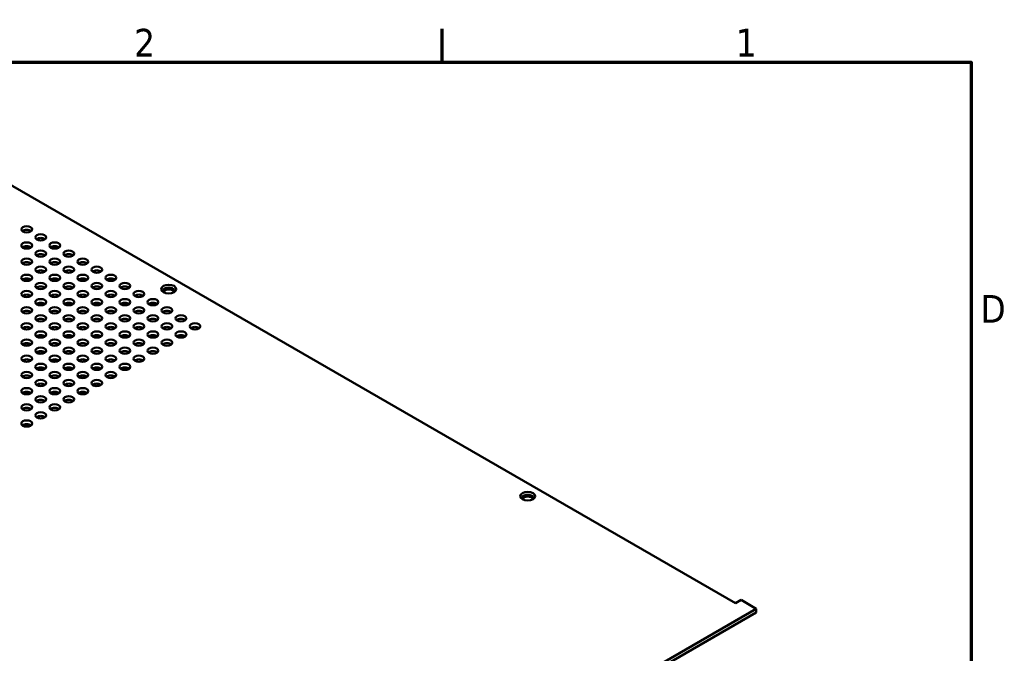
# Model space of a CAD drawing. Header units: millimetres. Extents: x 6 to 1913, y 34 to 1208.
# Tile 19 of 19: x 1510 to 1904, y 949 to 1202. Entities that reach past the tile are written whole.
import ezdxf

# ---------------------------------------------------------------- set-up
doc = ezdxf.new("R2010")
doc.units = ezdxf.units.MM
doc.header["$LTSCALE"] = 2.222222
doc.layers.add('Border (ANSI)', color=7, linetype='Continuous', lineweight=70)
doc.layers.add('Visible (ANSI)', color=7, linetype='Continuous', lineweight=50)
doc.styles.add('Note Text (ANSI)', font='tahoma.ttf')

# ---------------------------------------------------------------- blocks, each defined once
blk = doc.blocks.new('Borders Default Border')
at = {"layer": 'Border (ANSI)'}
blk.add_line((755.65, 533.4), (755.65, 539.42), dxfattribs=at)
at = {"layer": 'Border (ANSI)', "flags": 128}
blk.add_lwpolyline([(12.7, 25.4), (12.7, 533.4), (850.9, 533.4), (850.9, 25.4), (12.7, 25.4)], dxfattribs=at)
at = {"layer": 'Border (ANSI)', "char_height": 5, "attachment_point": 7, "style": 'Note Text (ANSI)'}
for s, insert in [('2', (700.16, 534.42)), ('1', (808.5, 534.42)), ('D', (852.58, 486.45))]:
    blk.add_mtext(s, dxfattribs=dict(at, insert=insert))

msp = doc.modelspace()

# ---------------------------------------------------------------- linework, layer by layer
at = {"layer": 'Visible (ANSI)'}
for p, q in [((1796.543, 968.693), (1495.527, 1142.485)), ((1513.046, 1079.302), (1514.301, 1078.577)), ((1518.659, 1076.061), (1519.914, 1075.337)), ((1511.2, 1072.342), (1511.879, 1071.95)), ((1511.459, 1072.503), (1512.663, 1071.808)), ((1512.709, 1072.818), (1514.107, 1072.011)), ((1524.272, 1072.821), (1525.527, 1072.096)), ((1516.812, 1069.101), (1517.492, 1068.709)), ((1517.072, 1069.263), (1518.276, 1068.568)), ((1518.322, 1069.578), (1519.72, 1068.771)), ((1529.884, 1069.58), (1531.139, 1068.856)), ((1522.425, 1065.861), (1523.104, 1065.469)), ((1522.685, 1066.022), (1523.889, 1065.327)), ((1523.935, 1066.337), (1525.332, 1065.53)), ((1535.497, 1066.34), (1536.752, 1065.615)), ((1528.038, 1062.62), (1528.717, 1062.228)), ((1528.297, 1062.782), (1529.501, 1062.087)), ((1529.547, 1063.097), (1530.945, 1062.29)), ((1541.11, 1063.099), (1542.365, 1062.375)), ((1533.65, 1059.38), (1534.33, 1058.988)), ((1533.91, 1059.541), (1535.114, 1058.846)), ((1535.16, 1059.857), (1536.558, 1059.05)), ((1539.263, 1056.14), (1539.942, 1055.747)), ((1539.523, 1056.301), (1540.727, 1055.606)), ((1540.773, 1056.616), (1542.17, 1055.809)), ((1546.722, 1059.859), (1547.977, 1059.134)), ((1798.788, 969.99), (1796.543, 968.693)), ((1804.904, 966.458), (1798.788, 969.99)), ((1512.303, 797.525), (1804.904, 966.458)), ((1804.904, 966.458), (1804.904, 964.989)), ((1804.904, 964.989), (1512.303, 796.055))]:
    msp.add_line(p, q, dxfattribs=at)
for centre, major_axis in [((1512.905, 1118.413), (-2.159, 0)), ((1518.517, 1115.173), (-2.159, 0)), ((1512.905, 1111.932), (-2.159, 0)), ((1524.13, 1111.932), (-2.159, 0)), ((1518.517, 1108.692), (-2.159, 0)), ((1529.743, 1108.692), (-2.159, 0)), ((1512.905, 1105.451), (-2.159, 0)), ((1518.517, 1102.211), (-2.159, 0)), ((1524.13, 1105.451), (-2.159, 0)), ((1529.743, 1102.211), (-2.159, 0)), ((1535.355, 1105.451), (-2.159, 0)), ((1540.968, 1102.211), (-2.159, 0)), ((1512.905, 1098.97), (-2.159, 0)), ((1524.13, 1098.97), (-2.159, 0)), ((1535.355, 1098.97), (-2.159, 0)), ((1546.581, 1098.97), (-2.159, 0)), ((1518.517, 1095.73), (-2.159, 0)), ((1529.743, 1095.73), (-2.159, 0)), ((1540.968, 1095.73), (-2.159, 0)), ((1552.193, 1095.73), (-2.159, 0)), ((1569.738, 1094.495), (-3, 0)), ((1512.905, 1092.49), (-2.159, 0)), ((1524.13, 1092.49), (-2.159, 0)), ((1535.355, 1092.49), (-2.159, 0)), ((1546.581, 1092.49), (-2.159, 0)), ((1557.806, 1092.49), (-2.159, 0)), ((1518.517, 1089.249), (-2.159, 0)), ((1529.743, 1089.249), (-2.159, 0)), ((1540.968, 1089.249), (-2.159, 0)), ((1552.193, 1089.249), (-2.159, 0)), ((1563.419, 1089.249), (-2.159, 0)), ((1512.905, 1086.009), (-2.159, 0)), ((1518.517, 1082.768), (-2.159, 0)), ((1524.13, 1086.009), (-2.159, 0)), ((1529.743, 1082.768), (-2.159, 0)), ((1535.355, 1086.009), (-2.159, 0)), ((1540.968, 1082.768), (-2.159, 0)), ((1546.581, 1086.009), (-2.159, 0)), ((1552.193, 1082.768), (-2.159, 0)), ((1557.806, 1086.009), (-2.159, 0)), ((1563.419, 1082.768), (-2.159, 0)), ((1569.031, 1086.009), (-2.159, 0)), ((1574.644, 1082.768), (-2.159, 0)), ((1512.905, 1079.528), (-2.159, 0)), ((1524.13, 1079.528), (-2.159, 0)), ((1535.355, 1079.528), (-2.159, 0)), ((1546.581, 1079.528), (-2.159, 0)), ((1557.806, 1079.528), (-2.159, 0)), ((1569.031, 1079.528), (-2.159, 0)), ((1580.256, 1079.528), (-2.159, 0)), ((1518.517, 1076.287), (-2.159, 0)), ((1529.743, 1076.287), (-2.159, 0)), ((1540.968, 1076.287), (-2.159, 0)), ((1552.193, 1076.287), (-2.159, 0)), ((1563.419, 1076.287), (-2.159, 0)), ((1574.644, 1076.287), (-2.159, 0)), ((1512.905, 1073.047), (-2.159, 0)), ((1524.13, 1073.047), (-2.159, 0)), ((1535.355, 1073.047), (-2.159, 0)), ((1546.581, 1073.047), (-2.159, 0)), ((1557.806, 1073.047), (-2.159, 0)), ((1569.031, 1073.047), (-2.159, 0)), ((1518.517, 1069.806), (-2.159, 0)), ((1529.743, 1069.806), (-2.159, 0)), ((1540.968, 1069.806), (-2.159, 0)), ((1552.193, 1069.806), (-2.159, 0)), ((1563.419, 1069.806), (-2.159, 0)), ((1512.905, 1066.566), (-2.159, 0)), ((1518.517, 1063.325), (-2.159, 0)), ((1524.13, 1066.566), (-2.159, 0)), ((1529.743, 1063.325), (-2.159, 0)), ((1535.355, 1066.566), (-2.159, 0)), ((1540.968, 1063.325), (-2.159, 0)), ((1546.581, 1066.566), (-2.159, 0)), ((1552.193, 1063.325), (-2.159, 0)), ((1557.806, 1066.566), (-2.159, 0)), ((1512.905, 1060.085), (-2.159, 0)), ((1524.13, 1060.085), (-2.159, 0)), ((1535.355, 1060.085), (-2.159, 0)), ((1546.581, 1060.085), (-2.159, 0)), ((1518.517, 1056.844), (-2.159, 0)), ((1529.743, 1056.844), (-2.159, 0)), ((1540.968, 1056.844), (-2.159, 0)), ((1512.905, 1053.604), (-2.159, 0)), ((1524.13, 1053.604), (-2.159, 0)), ((1535.355, 1053.604), (-2.159, 0)), ((1512.905, 1047.123), (-2.159, 0)), ((1518.517, 1050.363), (-2.159, 0)), ((1524.13, 1047.123), (-2.159, 0)), ((1529.743, 1050.363), (-2.159, 0)), ((1518.517, 1043.882), (-2.159, 0)), ((1512.905, 1040.642), (-2.159, 0)), ((1713.422, 1011.539), (-3, 0))]:
    msp.add_ellipse(centre, major_axis=major_axis, ratio=0.5773503, dxfattribs=at)
for centre, major_axis, start_param, end_param in [((1512.905, 1116.944), (-2.159, 0), 3.7720677, 5.6527102), ((1512.905, 1110.463), (-2.159, 0), 3.7720677, 5.6527102), ((1518.517, 1113.703), (-2.159, 0), 3.7720677, 5.6527102), ((1524.13, 1110.463), (-2.159, 0), 3.7720677, 5.6527102), ((1518.517, 1107.222), (-2.159, 0), 3.7720677, 5.6527102), ((1529.743, 1107.222), (-2.159, 0), 3.7720677, 5.6527102), ((1512.905, 1103.982), (-2.159, 0), 3.7720677, 5.6527102), ((1524.13, 1103.982), (-2.159, 0), 3.7720677, 5.6527102), ((1535.355, 1103.982), (-2.159, 0), 3.7720677, 5.6527102), ((1518.517, 1100.741), (-2.159, 0), 3.7720677, 5.6527102), ((1529.743, 1100.741), (-2.159, 0), 3.7720677, 5.6527102), ((1540.968, 1100.741), (-2.159, 0), 3.7720677, 5.6527102), ((1512.905, 1097.501), (-2.159, 0), 3.7720677, 5.6527102), ((1524.13, 1097.501), (-2.159, 0), 3.7720677, 5.6527102), ((1535.355, 1097.501), (-2.159, 0), 3.7720677, 5.6527102), ((1546.581, 1097.501), (-2.159, 0), 3.7720677, 5.6527102), ((1512.905, 1091.02), (-2.159, 0), 3.7720677, 5.6527102), ((1518.517, 1094.26), (-2.159, 0), 3.7720677, 5.6527102), ((1524.13, 1091.02), (-2.159, 0), 3.7720677, 5.6527102), ((1529.743, 1094.26), (-2.159, 0), 3.7720677, 5.6527102), ((1535.355, 1091.02), (-2.159, 0), 3.7720677, 5.6527102), ((1540.968, 1094.26), (-2.159, 0), 3.7720677, 5.6527102), ((1546.581, 1091.02), (-2.159, 0), 3.7720677, 5.6527102), ((1552.193, 1094.26), (-2.159, 0), 3.7720677, 5.6527102), ((1557.806, 1091.02), (-2.159, 0), 3.7720677, 5.6527102), ((1569.738, 1093.791), (2.25, 0), 5.8209158, 9.8870474), ((1569.738, 1093.025), (2.25, 0), 0.2989752, 2.8426175), ((1518.517, 1087.779), (-2.159, 0), 3.7720677, 5.6527102), ((1529.743, 1087.779), (-2.159, 0), 3.7720677, 5.6527102), ((1540.968, 1087.779), (-2.159, 0), 3.7720677, 5.6527102), ((1552.193, 1087.779), (-2.159, 0), 3.7720677, 5.6527102), ((1563.419, 1087.779), (-2.159, 0), 3.7720677, 5.6527102), ((1512.905, 1084.539), (-2.159, 0), 3.7720677, 5.6527102), ((1524.13, 1084.539), (-2.159, 0), 3.7720677, 5.6527102), ((1535.355, 1084.539), (-2.159, 0), 3.7720677, 5.6527102), ((1546.581, 1084.539), (-2.159, 0), 3.7720677, 5.6527102), ((1557.806, 1084.539), (-2.159, 0), 3.7720677, 5.6527102), ((1569.031, 1084.539), (-2.159, 0), 3.7720677, 5.6527102), ((1518.517, 1081.298), (-2.159, 0), 3.7720677, 5.6527102), ((1529.743, 1081.298), (-2.159, 0), 3.7720677, 5.6527102), ((1540.968, 1081.298), (-2.159, 0), 3.7720677, 5.6527102), ((1552.193, 1081.298), (-2.159, 0), 3.7720677, 5.6527102), ((1563.419, 1081.298), (-2.159, 0), 3.7720677, 5.6527102), ((1574.644, 1081.298), (-2.159, 0), 3.7720677, 5.6527102), ((1512.905, 1078.058), (-2.159, 0), 3.7720677, 5.6527102), ((1518.517, 1074.817), (-2.159, 0), 3.7720677, 5.6527102), ((1524.13, 1078.058), (-2.159, 0), 3.7720677, 5.6527102), ((1529.743, 1074.817), (-2.159, 0), 3.7720677, 5.6527102), ((1535.355, 1078.058), (-2.159, 0), 3.7720677, 5.6527102), ((1540.968, 1074.817), (-2.159, 0), 3.7720677, 5.6527102), ((1546.581, 1078.058), (-2.159, 0), 3.7720677, 5.6527102), ((1552.193, 1074.817), (-2.159, 0), 3.7720677, 5.6527102), ((1557.806, 1078.058), (-2.159, 0), 3.7720677, 5.6527102), ((1563.419, 1074.817), (-2.159, 0), 3.7720677, 5.6527102), ((1569.031, 1078.058), (-2.159, 0), 3.7720677, 5.6527102), ((1574.644, 1074.817), (-2.159, 0), 3.7720677, 5.6527102), ((1580.256, 1078.058), (-2.159, 0), 3.7720677, 5.6527102), ((1512.905, 1071.577), (-2.159, 0), 3.7720677, 5.6527102), ((1524.13, 1071.577), (-2.159, 0), 3.7720677, 5.6527102), ((1535.355, 1071.577), (-2.159, 0), 3.7720677, 5.6527102), ((1546.581, 1071.577), (-2.159, 0), 3.7720677, 5.6527102), ((1557.806, 1071.577), (-2.159, 0), 3.7720677, 5.6527102), ((1569.031, 1071.577), (-2.159, 0), 3.7720677, 5.6527102), ((1518.517, 1068.337), (-2.159, 0), 3.7720677, 5.6527102), ((1529.743, 1068.337), (-2.159, 0), 3.7720677, 5.6527102), ((1540.968, 1068.337), (-2.159, 0), 3.7720677, 5.6527102), ((1552.193, 1068.337), (-2.159, 0), 3.7720677, 5.6527102), ((1563.419, 1068.337), (-2.159, 0), 3.7720677, 5.6527102), ((1512.905, 1065.096), (-2.159, 0), 3.7720677, 5.6527102), ((1524.13, 1065.096), (-2.159, 0), 3.7720677, 5.6527102), ((1535.355, 1065.096), (-2.159, 0), 3.7720677, 5.6527102), ((1546.581, 1065.096), (-2.159, 0), 3.7720677, 5.6527102), ((1557.806, 1065.096), (-2.159, 0), 3.7720677, 5.6527102), ((1518.517, 1061.856), (-2.159, 0), 3.7720677, 5.6527102), ((1529.743, 1061.856), (-2.159, 0), 3.7720677, 5.6527102), ((1540.968, 1061.856), (-2.159, 0), 3.7720677, 5.6527102), ((1552.193, 1061.856), (-2.159, 0), 3.7720677, 5.6527102), ((1512.905, 1058.615), (-2.159, 0), 3.7720677, 5.6527102), ((1518.517, 1055.375), (-2.159, 0), 3.7720677, 5.6527102), ((1524.13, 1058.615), (-2.159, 0), 3.7720677, 5.6527102), ((1529.743, 1055.375), (-2.159, 0), 3.7720677, 5.6527102), ((1535.355, 1058.615), (-2.159, 0), 3.7720677, 5.6527102), ((1540.968, 1055.375), (-2.159, 0), 3.7720677, 5.6527102), ((1546.581, 1058.615), (-2.159, 0), 3.7720677, 5.6527102), ((1512.905, 1052.134), (-2.159, 0), 3.7720677, 5.6527102), ((1524.13, 1052.134), (-2.159, 0), 3.7720677, 5.6527102), ((1535.355, 1052.134), (-2.159, 0), 3.7720677, 5.6527102), ((1518.517, 1048.894), (-2.159, 0), 3.7720677, 5.6527102), ((1529.743, 1048.894), (-2.159, 0), 3.7720677, 5.6527102), ((1512.905, 1045.653), (-2.159, 0), 3.7720677, 5.6527102), ((1524.13, 1045.653), (-2.159, 0), 3.7720677, 5.6527102), ((1512.905, 1039.172), (-2.159, 0), 3.7720677, 5.6527102), ((1518.517, 1042.413), (-2.159, 0), 3.7720677, 5.6527102), ((1713.422, 1010.835), (2.25, 0), 5.8209158, 9.8870474), ((1713.422, 1010.069), (2.25, 0), 0.2989752, 2.8426175)]:
    msp.add_ellipse(centre, major_axis=major_axis, ratio=0.5773503, start_param=start_param, end_param=end_param, dxfattribs=at)

# ---------------------------------------------------------------- block references
at = {"xscale": 2.222222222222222, "yscale": 2.222222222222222, "zscale": 2.222222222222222}
msp.add_blockref('Borders Default Border', (0, 0), dxfattribs=at)

doc.saveas('drawing.dxf')
